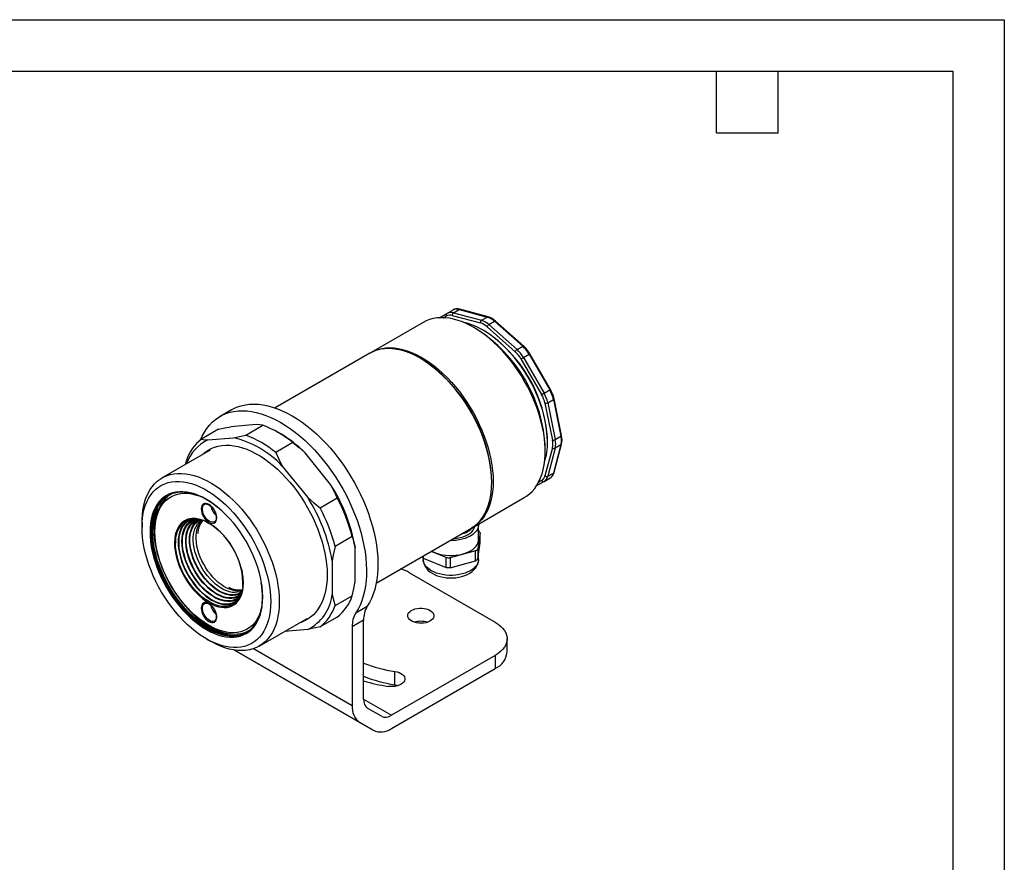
# Model space of a CAD drawing. Header units: millimetres. Extents: x 0 to 559, y 0 to 432.
# Tile 3 of 3: x 315 to 559, y 224 to 432. Entities that reach past the tile are written whole.
import ezdxf

# ---------------------------------------------------------------- set-up
doc = ezdxf.new("R2010")
doc.units = ezdxf.units.MM
doc.header["$LTSCALE"] = 2
doc.layers.add('TEXT', color=140, linetype='Continuous', lineweight=25)

msp = doc.modelspace()

# ---------------------------------------------------------------- linework, layer by layer
at = {"color": 7, "linetype": 'Continuous'}
for p, q in [((0.00494, 431.805348), (558.80494, 431.805348)), ((558.80494, 431.805348), (558.80494, 0.005348))]:
    msp.add_line(p, q, dxfattribs=at)
for p, q in [((419.127798, 358.162716), (421.000725, 359.244286)), ((420.142216, 358.171203), (420.897171, 358.607171)), ((421.000725, 359.244286), (422.414938, 360.060694)), ((422.323614, 358.734716), (429.278097, 356.87182)), ((422.585661, 359.386003), (423.999875, 360.202411)), ((422.585661, 359.386003), (429.540144, 357.523106)), ((423.999875, 360.202411), (430.954357, 358.339514)), ((431.175238, 358.375303), (424.220755, 360.238199)), ((429.540144, 357.523106), (430.954357, 358.339514)), ((415.127796, 357.008108), (402.258453, 349.578794)), ((428.336645, 355.360477), (427.629653, 355.768748)), ((430.925211, 355.920961), (437.879694, 349.754383)), ((431.370271, 356.466596), (432.784484, 357.283005)), ((431.370271, 356.466596), (438.324754, 350.300018)), ((432.784484, 357.283005), (439.738967, 351.116426)), ((439.979186, 351.149003), (433.024704, 357.315581)), ((430.104217, 354.992981), (429.962818, 355.074635)), ((438.324754, 350.300018), (439.738967, 351.116426)), ((401.904899, 349.374692), (378.518751, 335.874156)), ((414.548155, 348.053678), (414.406757, 348.135332)), ((439.90969, 348.328372), (441.323904, 349.14478)), ((439.90969, 348.328372), (445.000725, 339.510442)), ((441.323904, 349.14478), (446.414938, 340.32685)), ((446.597951, 340.432481), (441.506916, 349.250411)), ((439.306137, 347.979901), (444.397171, 339.161971)), ((445.000725, 339.510442), (446.414938, 340.32685)), ((445.220729, 337.039338), (447.084177, 327.932812)), ((445.915788, 337.15196), (447.330002, 337.968369)), ((445.915788, 337.15196), (447.779236, 328.045435)), ((447.330002, 337.968369), (449.19345, 328.861843)), ((449.341793, 329.053559), (447.478345, 338.160085)), ((367.726719, 335.417394), (364.898292, 333.784578)), ((373.84216, 331.776075), (367.567209, 331.215)), ((371.240714, 329.12862), (375.483355, 331.577844)), ((364.511801, 330.596822), (360.26916, 328.147598)), ((379.900118, 329.439685), (379.193126, 329.847956)), ((447.779236, 328.045435), (449.19345, 328.861843)), ((361.910355, 327.949367), (368.185305, 328.510442)), ((382.896577, 327.298282), (378.653936, 324.849058)), ((445.870135, 327.519368), (445.870135, 327.68265)), ((449.19345, 326.74848), (447.330002, 319.793446)), ((447.471461, 319.966861), (449.334909, 326.921896)), ((449.19345, 326.74848), (447.779236, 325.932072)), ((362.41797, 325.424704), (350.573932, 318.587286)), ((392.226936, 316.979243), (385.951986, 324.785221)), ((447.084177, 326.030785), (445.220729, 319.075751)), ((445.30445, 325.151785), (445.30445, 325.968193)), ((447.779236, 325.932072), (445.915788, 318.977038)), ((356.351334, 321.922509), (356.562549, 322.873755)), ((380.295131, 321.519589), (386.570082, 313.71361)), ((445.915788, 318.977038), (447.330002, 319.793446)), ((432.081553, 317.518369), (432.081553, 317.68165)), ((446.414938, 318.491474), (443.125943, 316.59216)), ((445.000725, 317.675066), (443.126222, 316.592587)), ((444.397171, 317.903977), (443.641108, 317.467369)), ((445.000725, 317.675066), (446.414938, 318.491474)), ((352.94074, 314.642137), (352.803034, 314.56264)), ((361.040215, 312.052066), (361.082418, 312.074836)), ((389.62549, 311.200549), (393.868131, 313.649773)), ((427.256421, 306.276351), (440.125764, 313.705665)), ((345.602394, 307.59901), (345.602394, 306.374398)), ((428.819926, 303.349017), (428.819926, 307.023451)), ((348.474653, 306.134871), (348.477072, 306.43682)), ((403.51672, 292.571713), (426.902868, 306.072249)), ((429.243186, 304.975667), (428.643392, 301.017972)), ((429.243186, 302.526045), (429.243186, 304.975667)), ((397.574742, 304.096368), (393.332101, 301.647144)), ((428.643392, 298.568349), (429.243186, 302.526045)), ((398.281849, 293.00628), (398.281849, 301.373334)), ((420.773536, 298.899456), (417.070661, 300.396237)), ((428.046796, 300.526106), (421.809712, 298.847123)), ((428.046796, 298.076484), (428.046796, 300.526106)), ((428.643392, 301.017972), (428.643392, 298.568349)), ((428.819926, 298.449772), (428.819926, 299.733196)), ((392.624995, 298.107701), (392.624995, 289.740648)), ((415.119926, 298.745756), (415.119926, 298.449772)), ((415.136246, 299.279523), (415.136246, 298.728546)), ((415.136246, 298.728546), (420.773536, 296.449834)), ((420.773536, 296.449834), (420.773536, 298.899456)), ((421.809712, 298.847123), (421.809712, 296.3975)), ((421.809712, 296.3975), (428.046796, 298.076484)), ((411.716878, 295.141753), (432.930081, 282.895632)), ((361.040215, 287.555841), (361.082418, 287.578612)), ((393.332101, 287.017613), (397.574742, 289.466837)), ((398.458626, 285.228572), (401.287053, 286.861388)), ((374.571981, 277.01694), (386.41602, 283.854358)), ((393.868131, 284.192994), (389.62549, 281.74377)), ((400.403169, 283.418582), (397.574742, 281.785766)), ((400.403169, 263.897409), (400.403169, 283.418582)), ((372.201457, 280.959945), (372.339164, 281.039441)), ((386.570082, 281.125592), (380.794591, 280.609177)), ((397.574742, 281.785766), (397.574742, 262.264593)), ((361.50971, 278.819132), (362.570198, 278.206726)), ((435.859013, 275.547428), (435.859013, 278.813591)), ((402.781849, 256.213617), (368.468588, 276.022241)), ((368.470054, 276.022022), (399.438703, 258.144201)), ((397.574742, 262.264593), (373.143188, 276.368629)), ((432.930081, 274.731551), (407.281849, 259.925141)), ((432.930081, 274.731551), (432.930081, 271.465387)), ((407.281849, 256.658978), (432.930081, 271.465387)), ((408.152474, 267.489142), (408.152474, 270.755305)), ((400.403169, 263.896119), (407.281849, 259.925141)), ((404.781849, 259.677718), (401.438703, 261.608303)), ((399.438703, 258.144201), (402.781849, 256.213617))]:
    msp.add_line(p, q)
at = {"flags": 128}
for points in [[(440.125764, 313.705665), (440.677115, 314.053355), (441.405491, 314.614047), (442.078642, 315.257875), (442.693871, 315.982259), (443.248712, 316.784295), (443.740942, 317.660768), (444.168587, 318.608167), (444.529933, 319.622693), (444.823533, 320.700281), (445.048209, 321.836612), (445.203062, 323.027131), (445.287469, 324.267067), (445.301094, 325.55145), (445.243881, 326.875133), (445.116061, 328.23281), (444.918144, 329.61904), (444.650924, 331.028267), (444.315473, 332.454843), (443.913135, 333.89305), (443.445521, 335.337124), (442.914508, 336.781277), (442.322222, 338.219721), (441.671038, 339.646691), (440.963565, 341.056468), (440.20264, 342.443401), (439.391311, 343.801932), (438.53283, 345.126616), (437.630639, 346.412144), (436.688353, 347.653362), (435.709749, 348.845297), (434.698749, 349.983172), (433.659405, 351.062425), (432.595882, 352.078732), (431.512444, 353.028018), (430.413432, 353.90648), (429.303251, 354.710596), (428.186352, 355.437143), (427.067209, 356.08321), (425.950309, 356.646208), (424.840129, 357.123879), (423.741117, 357.51431), (422.657678, 357.815935), (421.594156, 358.027545), (420.554812, 358.148293), (419.543812, 358.177695), (418.565207, 358.115632), (417.622921, 357.962353), (416.72073, 357.718474), (415.86225, 357.38497), (415.127796, 357.008108)], [(445.870135, 327.519368), (445.834606, 328.767004), (445.728179, 330.050088), (445.551328, 331.36289), (445.304843, 332.699547), (444.989826, 334.054088), (444.607683, 335.420464), (444.16012, 336.792573), (443.649138, 338.164285), (443.077018, 339.529476), (442.446314, 340.882047), (441.759845, 342.215958), (441.020676, 343.525251), (440.232109, 344.804078), (439.397665, 346.046728), (438.52107, 347.247652), (437.606242, 348.401484), (436.657264, 349.503073), (435.678375, 350.547497), (434.673948, 351.530093), (433.648469, 352.446472), (432.606516, 353.292541), (431.552745, 354.064521), (430.491862, 354.758965), (429.428604, 355.372771), (428.36772, 355.903197), (427.313949, 356.347875), (426.271997, 356.704819), (425.246517, 356.972433), (425.17802, 356.987244)], [(432.784484, 357.283005), (432.851701, 357.31626), (432.912818, 357.335113), (432.965487, 357.338839), (433.007683, 357.327294), (433.024704, 357.315581)], [(402.082926, 349.474578), (402.356996, 349.634792), (403.181025, 350.038002), (404.051669, 350.352181), (404.965421, 350.576064), (405.918602, 350.70875), (406.907374, 350.749704), (407.927755, 350.698762), (408.975638, 350.556127), (410.046801, 350.322376), (411.136932, 349.998449), (412.241642, 349.58565), (413.356482, 349.085641), (414.476964, 348.500437), (415.598574, 347.832393), (416.716798, 347.084199), (417.827132, 346.258868), (418.925105, 345.359724), (420.006297, 344.390386), (421.066354, 343.354759), (422.101006, 342.257011), (423.106089, 341.101564), (424.077554, 339.89307), (425.011491, 338.636395), (425.904139, 337.3366), (426.751902, 335.998918), (427.551368, 334.628735), (428.299317, 333.231569), (428.992738, 331.813046), (429.628839, 330.378877), (430.205057, 328.934838), (430.719074, 327.486743), (431.168818, 326.040422), (431.55248, 324.601701), (431.868514, 323.176372), (432.115648, 321.770174), (432.292886, 320.38877), (432.399516, 319.037723), (432.435106, 317.722471)], [(439.738967, 351.116426), (439.806184, 351.149682), (439.867301, 351.168535), (439.919969, 351.17226), (439.962166, 351.160715), (439.979186, 351.149003)], [(432.081553, 317.518369), (432.045962, 318.83362), (431.939333, 320.184668), (431.762094, 321.566072), (431.514961, 322.97227), (431.198927, 324.397599), (430.815265, 325.83632), (430.36552, 327.282641), (429.851504, 328.730736), (429.275285, 330.174775), (428.639185, 331.608944), (427.945764, 333.027467), (427.197815, 334.424633), (426.398349, 335.794816), (425.550585, 337.132498), (424.657938, 338.432293), (423.724001, 339.688968), (422.752535, 340.897462), (421.747453, 342.052909), (420.7128, 343.150656), (419.652744, 344.186284), (418.571552, 345.155622), (417.473579, 346.054766), (416.363245, 346.880097), (415.245021, 347.628291), (414.12341, 348.296335), (413.002929, 348.881539), (411.888089, 349.381548), (410.783379, 349.794347), (409.693247, 350.118274), (408.622084, 350.352025), (407.574202, 350.49466), (406.553821, 350.545602), (405.565049, 350.504648), (404.611868, 350.371962), (403.698116, 350.148079), (402.827472, 349.8339), (402.003442, 349.43069), (401.904899, 349.374692)], [(439.306137, 347.979901), (439.361703, 348.011988), (439.42872, 348.050685), (439.504614, 348.094506), (439.586467, 348.141766), (439.671134, 348.190649), (439.755361, 348.239276), (439.835912, 348.28578), (439.90969, 348.328372)], [(441.323904, 349.14478), (441.388075, 349.181825), (441.440173, 349.211897), (441.478195, 349.233843), (441.50068, 349.246818), (441.506916, 349.250411)], [(444.397171, 339.161971), (444.452737, 339.194057), (444.519755, 339.232755), (444.595648, 339.276575), (444.677501, 339.323835), (444.762168, 339.372718), (444.846396, 339.421346), (444.926946, 339.467849), (445.000725, 339.510442)], [(446.414938, 340.32685), (446.479109, 340.363894), (446.531207, 340.393967), (446.569229, 340.415912), (446.591715, 340.428887), (446.597951, 340.432481)], [(367.726719, 335.417394), (368.270053, 335.709114), (369.188959, 336.110982), (370.152874, 336.424155), (371.158593, 336.647591), (372.202773, 336.780548), (373.28194, 336.822583), (374.392508, 336.773556), (375.530783, 336.633632), (376.692981, 336.403274), (377.875238, 336.08325), (379.073621, 335.674622), (380.284147, 335.17875), (381.502791, 334.597283), (382.7255, 333.932153), (383.948209, 333.185573), (385.166852, 332.360024), (386.377378, 331.458253), (387.575762, 330.483256), (388.758018, 329.438277), (389.920216, 328.326789), (391.058491, 327.152489), (392.169059, 325.919281), (393.248227, 324.631265), (394.292406, 323.292725), (395.298126, 321.90811), (396.26204, 320.482025), (397.180946, 319.019211), (398.051787, 317.524533), (398.871667, 316.00296), (399.637862, 314.459551), (400.347822, 312.899439), (400.999187, 311.32781), (401.589792, 309.749891), (402.117673, 308.170928), (402.581074, 306.596171), (402.978455, 305.030856), (403.308495, 303.480188), (403.570095, 301.949324), (403.762387, 300.443352), (403.88473, 298.967281), (403.936719, 297.526019), (403.918179, 296.124357), (403.829174, 294.766956), (403.669998, 293.458331), (403.441181, 292.202831), (403.143484, 291.004631), (402.777897, 289.867717), (402.345635, 288.795867), (401.848135, 287.792645), (401.287053, 286.861388)], [(447.330002, 337.968369), (447.392415, 338.009945), (447.439305, 338.053438), (447.468871, 338.097179), (447.479977, 338.139484), (447.478345, 338.160085)], [(360.091155, 328.010413), (360.504899, 328.927838), (361.03278, 329.897323), (361.623385, 330.793344), (362.27475, 331.612922), (362.984711, 332.353332), (363.750905, 333.012112), (364.570785, 333.587071), (365.441626, 334.076298), (366.360532, 334.478166), (367.324447, 334.791339), (368.330166, 335.014775), (369.374345, 335.147731), (370.453513, 335.189766), (371.564081, 335.14074), (372.702356, 335.000816), (373.864554, 334.770458), (375.04681, 334.450434), (376.245194, 334.041806), (377.45572, 333.545934), (378.674363, 332.964466), (379.897073, 332.299337), (381.119782, 331.552756), (382.338425, 330.727208), (383.548951, 329.825436), (384.747335, 328.85044), (385.929591, 327.805461), (387.091789, 326.693973), (388.230064, 325.519673), (389.340632, 324.286465), (390.4198, 322.998449), (391.463979, 321.659909), (392.469698, 320.275294), (393.433613, 318.849209), (394.352519, 317.386395), (395.22336, 315.891717), (396.04324, 314.370143), (396.809435, 312.826735), (397.519395, 311.266622), (398.17076, 309.694994), (398.761365, 308.117075), (399.289246, 306.538111), (399.752647, 304.963355), (400.150028, 303.39804), (400.480068, 301.847372), (400.741668, 300.316507), (400.93396, 298.810536), (401.056303, 297.334465), (401.108291, 295.893202), (401.089752, 294.491541), (401.000747, 293.13414), (400.841571, 291.825514), (400.612754, 290.570015), (400.315057, 289.371815), (399.94947, 288.2349), (399.517208, 287.16305), (399.019708, 286.159829), (398.458626, 285.228572), (398.458626, 285.228572)], [(364.511801, 330.596822), (366.069219, 330.928761), (367.567209, 331.215)], [(375.483355, 331.577844), (374.715824, 331.701898), (373.84216, 331.776075)], [(368.185305, 328.510442), (369.677412, 328.795488), (371.240714, 329.12862)], [(449.19345, 328.861843), (449.255863, 328.903419), (449.302753, 328.946913), (449.332319, 328.990653), (449.343425, 329.032959), (449.341793, 329.053559)], [(360.26916, 328.147598), (361.03669, 328.023544), (361.910355, 327.949367)], [(360.504497, 324.320079), (361.183446, 324.910639), (361.922438, 325.423673), (362.712047, 325.850881), (363.549027, 326.190508), (364.42994, 326.441158), (365.351165, 326.601801), (366.308917, 326.671777), (367.299261, 326.650799), (368.318126, 326.538952), (369.361327, 326.336696), (370.424576, 326.044863), (371.503505, 325.664651), (372.593679, 325.197623), (373.690619, 324.645698), (374.789818, 324.011144), (375.886758, 323.296569), (376.976932, 322.504908), (378.05586, 321.639416), (379.119109, 320.703648), (380.16231, 319.70145), (381.181176, 318.63694), (382.171519, 317.514492), (383.129272, 316.338719), (384.050497, 315.114451), (384.93141, 313.846721), (385.76839, 312.540738), (386.557998, 311.201867), (387.296991, 309.83561), (387.98233, 308.447583), (388.6112, 307.043488), (389.181016, 305.629096), (389.689437, 304.210217), (390.134375, 302.792684), (390.513999, 301.38232), (390.826752, 299.984921), (391.071346, 298.60623), (391.246778, 297.251912), (391.352327, 295.927532), (391.387558, 294.638532)], [(382.896577, 327.298282), (384.453995, 326.080172), (385.951986, 324.785221)], [(378.653936, 324.849058), (379.421466, 323.174955), (380.295131, 321.519589)], [(345.602394, 307.59901), (345.611294, 308.22846), (345.682437, 309.453903), (345.824424, 310.630474), (346.036661, 311.753238), (346.318257, 312.817487), (346.668031, 313.818756), (347.084516, 314.752845), (347.565964, 315.615838), (348.110357, 316.404113), (348.715412, 317.114365), (349.378589, 317.743615), (350.097108, 318.289223), (350.867956, 318.748902), (351.687898, 319.120722), (352.553496, 319.403124), (353.461119, 319.594924), (354.40696, 319.695318), (355.387052, 319.703884), (356.397285, 319.620586), (357.43342, 319.445774), (358.491113, 319.180181), (359.565926, 318.824921), (360.653351, 318.381484), (361.748828, 317.85173), (362.847762, 317.237881), (363.945543, 316.542512), (365.037567, 315.768538), (366.119254, 314.919208), (367.186066, 313.998082), (368.233529, 313.009025), (369.25725, 311.956185), (370.252934, 310.843977), (371.216406, 309.677068), (372.143625, 308.460351), (373.0307, 307.198929), (373.873913, 305.898094), (374.669725, 304.563302), (375.414799, 303.20015), (376.10601, 301.814358), (376.740458, 300.411737), (377.315483, 298.99817), (377.828673, 297.579586), (378.277875, 296.161936), (378.661206, 294.751166), (378.977056, 293.353192), (379.224102, 291.973878), (379.401308, 290.61901), (379.507929, 289.29427), (379.543519, 288.005216)], [(345.602394, 306.374398), (345.637922, 307.581013), (345.74435, 308.741219), (345.921201, 309.849833), (346.167686, 310.901904), (346.482703, 311.892734), (346.864846, 312.817897), (347.312409, 313.673261), (347.823391, 314.455006), (348.395511, 315.159641), (349.026214, 315.784018), (349.712684, 316.325348), (350.451852, 316.781215), (351.24042, 317.149581), (352.074864, 317.428803), (352.951458, 317.617632), (353.866287, 317.715226), (354.815265, 317.721148), (355.794154, 317.635372), (356.798581, 317.458281), (357.82406, 317.190666), (358.866012, 316.833723), (359.919784, 316.389045), (360.980667, 315.858618), (362.043925, 315.244813), (363.104809, 314.550369), (364.15858, 313.778388), (365.200532, 312.932319), (366.226012, 312.015941), (367.230439, 311.033345), (368.209327, 309.98892), (369.158305, 308.887332), (370.073134, 307.733499), (370.949728, 306.532576), (371.784172, 305.289926), (372.57274, 304.011098), (373.311909, 302.701805), (373.998378, 301.367895), (374.629081, 300.015323), (375.201202, 298.650133), (375.712184, 297.27842), (376.159746, 295.906311), (376.541889, 294.539935), (376.856907, 293.185394), (377.103392, 291.848738), (377.280243, 290.535936), (377.38667, 289.252851), (377.422199, 288.005216), (377.38667, 286.7986), (377.280243, 285.638395), (377.103392, 284.529781), (376.856907, 283.477709), (376.541889, 282.48688), (376.159746, 281.561717), (375.712184, 280.706352), (375.201202, 279.924607), (374.629081, 279.219973), (373.998378, 278.595596), (373.311909, 278.054265), (372.57274, 277.598399), (371.784172, 277.230032), (370.949728, 276.950811), (370.073134, 276.761982), (369.158305, 276.664388), (368.209327, 276.658466), (367.230439, 276.744242), (366.226012, 276.921333), (365.200532, 277.188948), (364.15858, 277.545891), (363.104809, 277.990569), (362.043925, 278.520995), (360.980667, 279.134801), (359.919784, 279.829245), (358.866012, 280.601225), (357.82406, 281.447294), (356.798581, 282.363673), (355.794154, 283.346269), (354.815265, 284.390694), (353.866287, 285.492282), (352.951458, 286.646115), (352.074864, 287.847038), (351.24042, 289.089688), (350.451852, 290.368515), (349.712684, 291.677808), (349.026214, 293.011719), (348.395511, 294.36429), (347.823391, 295.729481), (347.312409, 297.101194), (346.864846, 298.473302), (346.482703, 299.839678), (346.167686, 301.19422), (345.921201, 302.530876), (345.74435, 303.843678), (345.637922, 305.126762), (345.602394, 306.374398)], [(393.868131, 313.649773), (393.100601, 315.323876), (392.226936, 316.979243)], [(426.902868, 306.072249), (427.197815, 306.250749), (427.945764, 306.784351), (428.639185, 307.402268), (429.275285, 308.10201), (429.851504, 308.880762), (430.36552, 309.735386), (430.815265, 310.662442), (431.198927, 311.658197), (431.514961, 312.718641), (431.762094, 313.839504), (431.939333, 315.016273), (432.045962, 316.24421), (432.081553, 317.518369)], [(432.435106, 317.722471), (432.399516, 316.448312), (432.292886, 315.220375), (432.115648, 314.043606), (431.868514, 312.922743), (431.55248, 311.862299), (431.168818, 310.866544), (430.719074, 309.939488), (430.205057, 309.084864), (429.628839, 308.306112), (428.992738, 307.60637), (428.299317, 306.988453), (427.551368, 306.454851), (427.078395, 306.176465)], [(364.262801, 311.37114), (363.494742, 311.967488), (362.506051, 312.660993), (361.512296, 313.275661), (360.518541, 313.808359), (359.52985, 314.256372), (358.551261, 314.617418), (357.587761, 314.889657), (356.644259, 315.071701), (355.725564, 315.162624), (354.836356, 315.161961), (353.981168, 315.069716), (353.164356, 314.88636), (352.390084, 314.612825), (351.662296, 314.250507), (350.984702, 313.801252), (350.360754, 313.267348), (349.793632, 312.651517), (349.286225, 311.956897), (348.841119, 311.187027), (348.460583, 310.34583), (348.146556, 309.437593), (347.900637, 308.466945), (347.72408, 307.43883), (347.617785, 306.358489), (347.582293, 305.231427), (347.617785, 304.063386), (347.72408, 302.860319), (347.900637, 301.628356), (348.146556, 300.373776), (348.460583, 299.102971), (348.841119, 297.822416), (349.286225, 296.538638), (349.793632, 295.258179), (350.360754, 293.987562), (350.984702, 292.733264), (351.662296, 291.501674), (352.390084, 290.299071), (353.164356, 289.131581), (353.981168, 288.005153), (354.836356, 286.925529), (355.725564, 285.898209), (356.644259, 284.928428), (357.587761, 284.021129), (358.551261, 283.180934), (359.52985, 282.412126), (360.518541, 281.71862), (361.512296, 281.103953), (362.506051, 280.571255), (363.494742, 280.123242), (364.473331, 279.762196), (365.436832, 279.489957), (366.380334, 279.307912), (367.299029, 279.21699), (368.188236, 279.217653), (369.043425, 279.309897), (369.860236, 279.493254), (370.634509, 279.766788), (371.362296, 280.129106), (372.039891, 280.578362), (372.663839, 281.112265), (373.230961, 281.728096), (373.738368, 282.422717), (374.183473, 283.192587), (374.564009, 284.033784), (374.878037, 284.94202), (375.123956, 285.912669), (375.300512, 286.940783), (375.406808, 288.021124), (375.4423, 289.148187), (375.4423, 289.148187)], [(348.784374, 305.272247), (348.820026, 306.378175), (348.926793, 307.437038), (349.104104, 308.443189), (349.351013, 309.391258), (349.666204, 310.276187), (350.047994, 311.093254), (350.494347, 311.838101), (351.00288, 312.506754), (351.570881, 313.095643), (352.19532, 313.601629), (352.872864, 314.02201), (353.599899, 314.354544), (354.372545, 314.597458), (355.18668, 314.749454), (356.03796, 314.809722), (356.921844, 314.77794), (357.833616, 314.654278), (358.76841, 314.439395), (359.72124, 314.134439), (359.765462, 314.118254)], [(352.011153, 314.219632), (351.445134, 313.83671), (350.960984, 313.433665)], [(350.960984, 313.433665), (350.827521, 313.308227), (350.266156, 312.698648), (349.763901, 312.011079), (349.323314, 311.249025), (348.946641, 310.416369), (348.635802, 309.517352), (348.39238, 308.556558), (348.217615, 307.538881), (348.112399, 306.469508), (348.077267, 305.353888), (348.112399, 304.197705), (348.217615, 303.006852), (348.39238, 301.787397), (348.635802, 300.545553), (348.946641, 299.28765), (349.323314, 298.020096), (349.763901, 296.749351), (350.266156, 295.481891), (350.827521, 294.224174), (351.445134, 292.98261), (352.11585, 291.763524), (352.836249, 290.573129), (353.60266, 289.417492), (354.411179, 288.302501), (355.257686, 287.233837), (356.137866, 286.216947), (357.047234, 285.257012), (357.981157, 284.358923), (358.934876, 283.527258), (359.90353, 282.766255), (360.882183, 282.07979), (361.86585, 281.471363), (362.849516, 280.944073), (363.828169, 280.500608), (364.796824, 280.143228), (365.750542, 279.873753), (366.684465, 279.693556), (367.593834, 279.603557), (368.474014, 279.604213), (369.32052, 279.695521), (370.129039, 279.877017), (370.320411, 279.934999)], [(360.239504, 310.907454), (360.276189, 310.456168), (360.384832, 309.97987), (360.56126, 309.496864), (360.798692, 309.025711), (361.088004, 308.584517), (361.418078, 308.190237), (361.776228, 307.858023), (362.148692, 307.600643), (362.521157, 307.427985), (362.879307, 307.346687), (363.209381, 307.359872), (363.498692, 307.467034), (363.736124, 307.664054), (363.912552, 307.943361), (364.021196, 308.294221), (364.057881, 308.703152), (364.021196, 309.154437), (363.912552, 309.630735), (363.736124, 310.113741), (363.498692, 310.584894), (363.209381, 311.026088), (362.879307, 311.420368), (362.521157, 311.752582), (362.148692, 312.009963), (361.776228, 312.18262), (361.418078, 312.263918), (361.088004, 312.250733), (360.798692, 312.143571), (360.56126, 311.946551), (360.384832, 311.667244), (360.276189, 311.316384), (360.239504, 310.907454)], [(363.548125, 307.726566), (363.508047, 307.704289), (363.225199, 307.614749), (362.904068, 307.618233), (362.557803, 307.714598), (362.200578, 307.8999), (361.847018, 308.166551), (361.511599, 308.503635), (361.208053, 308.897352), (360.948806, 309.331583), (360.744473, 309.788551), (360.603418, 310.249547), (360.531417, 310.695698), (360.531417, 311.108738), (360.603418, 311.471758), (360.744473, 311.769895), (360.948806, 311.990944), (361.040215, 312.052066)], [(361.077929, 312.066992), (361.105199, 312.085202), (361.357968, 312.148508), (361.649124, 312.130497), (361.959974, 312.033687), (362.282336, 311.862373), (362.606094, 311.621163), (362.919283, 311.317502), (363.210139, 310.961419), (363.342764, 310.757395)], [(386.570082, 313.71361), (388.062188, 312.423491), (389.62549, 311.200549)], [(363.342764, 310.757395), (363.467507, 310.565499), (363.681612, 310.144221), (363.844516, 309.713427), (363.950614, 309.289607), (363.997043, 308.889128), (363.984054, 308.527533), (363.915289, 308.218233), (363.797383, 307.970956), (363.636246, 307.788626), (363.541179, 307.734284)], [(348.210212, 305.491364), (348.245478, 306.61124), (348.299278, 307.250254)], [(370.671779, 292.636917), (370.669406, 292.871088), (370.66229, 293.107835), (370.650436, 293.347027), (370.633854, 293.588531), (370.612553, 293.832214), (370.586549, 294.077939), (370.555485, 294.327213), (370.516975, 294.595527), (370.461429, 294.932404), (370.409009, 295.214022), (370.364487, 295.433364), (370.330856, 295.589529), (370.13818, 296.372791), (369.904158, 297.162185), (369.630001, 297.953625), (369.317129, 298.743013), (368.967162, 299.52626), (368.394671, 300.648168), (367.734331, 301.766786), (367.236975, 302.515714), (366.711064, 303.236809), (366.159557, 303.926015), (365.976961, 304.140612), (365.792173, 304.351377), (365.6053, 304.55819), (365.416449, 304.760934), (365.225729, 304.959494), (365.171463, 305.014846), (364.603109, 305.565593), (364.160968, 305.959438), (363.664257, 306.367677), (363.188556, 306.725814), (362.647875, 307.094413), (362.148692, 307.399337), (361.0362, 307.957416), (359.942734, 308.337538), (358.887006, 308.533198), (357.887083, 308.541046), (356.960078, 308.360946), (356.121855, 307.995979), (355.386759, 307.452392), (354.767368, 306.739487), (354.274284, 305.869465), (353.915943, 304.857215), (353.698477, 303.720061), (353.625605, 302.477464)], [(357.866622, 308.403994), (357.816939, 308.389689), (357.231109, 308.166127), (356.692663, 307.855188), (356.206195, 307.459524), (355.775857, 306.982511), (355.405319, 306.42822), (355.097742, 305.801378), (354.855751, 305.107334), (354.68141, 304.352009), (354.576207, 303.541848), (354.54104, 302.683762), (354.576207, 301.785073), (354.68141, 300.853447), (354.855751, 299.896833), (355.097742, 298.923392), (355.405319, 297.94143), (355.775857, 296.959324), (356.206195, 295.985453), (356.692663, 295.028126), (357.231109, 294.09551), (357.816939, 293.195563), (358.445156, 292.335962), (359.1104, 291.524041), (359.806995, 290.766727), (360.528997, 290.070481), (361.270248, 289.441244), (362.024424, 288.884384), (362.785088, 288.404651), (363.545753, 288.006139), (364.299928, 287.692247), (365.04118, 287.465654), (365.763182, 287.328293), (366.459777, 287.281336), (367.125021, 287.325183), (367.753238, 287.45946), (368.339068, 287.683022), (368.877514, 287.993961), (369.363981, 288.389625), (369.400408, 288.424727)], [(359.123105, 308.409295), (358.946231, 308.405053), (358.29293, 308.330771), (357.679107, 308.16504), (357.110155, 307.909316), (356.591074, 307.565845), (356.126427, 307.137646), (355.720296, 306.628482), (355.376251, 306.042828), (355.097314, 305.385831), (354.885939, 304.663264), (354.743981, 303.881477), (354.672689, 303.04734), (354.672689, 302.168185), (354.743981, 301.251736), (354.885939, 300.306048), (355.097314, 299.339432), (355.376251, 298.360382), (355.720296, 297.377502), (356.126427, 296.39943), (356.591074, 295.434761), (357.110155, 294.491972), (357.679107, 293.579349), (358.29293, 292.704912), (358.946231, 291.876346), (359.633268, 291.100932), (360.348003, 290.385484), (361.084156, 289.73629), (361.835256, 289.159055), (362.594704, 288.658851), (363.355824, 288.240075), (364.111929, 287.906407), (364.856374, 287.660779), (365.582616, 287.50535), (366.284273, 287.441485), (366.955179, 287.469745), (367.589439, 287.589883), (368.181478, 287.800843), (368.726092, 288.100771), (369.218498, 288.48703), (369.654366, 288.956227), (370.029867, 289.504238), (370.033342, 289.510163)], [(369.750297, 289.080964), (369.671238, 289.008552), (369.175752, 288.634271), (368.628154, 288.347452), (368.033403, 288.150692), (367.396886, 288.045773), (366.724368, 288.033645), (366.021938, 288.114417), (365.295958, 288.287359), (364.553002, 288.550905), (363.799799, 288.902666), (363.04317, 289.339459), (362.289967, 289.857327), (361.547012, 290.45158), (360.821031, 291.116837), (360.118601, 291.847072), (359.446083, 292.635674), (358.809566, 293.4755), (358.214815, 294.358944), (357.667217, 295.278007), (357.171731, 296.224364), (356.732843, 297.189446), (356.354528, 298.164512), (356.040213, 299.140732), (355.792744, 300.109266), (355.614362, 301.061342), (355.506683, 301.988338), (355.470681, 302.881859), (355.506683, 303.733813), (355.614362, 304.536485), (355.792744, 305.282605), (356.040213, 305.965417), (356.354528, 306.578737), (356.732843, 307.117011), (357.171731, 307.575364), (357.667217, 307.949644), (358.214815, 308.236463), (358.609883, 308.378819)], [(370.143485, 289.778893), (370.006885, 289.603122), (369.574771, 289.151845), (369.086933, 288.783341), (368.547787, 288.500949), (367.962217, 288.307226), (367.335525, 288.203926), (366.673387, 288.191985), (365.981799, 288.271511), (365.267024, 288.441784), (364.535537, 288.701261), (363.79396, 289.047593), (363.04901, 289.477644), (362.307433, 289.987518), (361.575945, 290.572599), (360.86117, 291.227587), (360.169583, 291.946551), (359.507444, 292.722981), (358.880753, 293.549844), (358.295182, 294.419652), (357.756036, 295.324528), (357.268198, 296.256278), (356.836084, 297.206464), (356.463609, 298.166479), (356.154146, 299.127631), (355.910497, 300.081215), (355.734868, 301.018596), (355.628851, 301.931283), (355.593404, 302.811012), (355.628851, 303.649816), (355.734868, 304.440099), (355.910497, 305.174702), (356.154146, 305.846975), (356.463609, 306.450828), (356.836084, 306.980793), (357.268198, 307.432071), (357.756036, 307.800574), (358.295182, 308.082966), (358.880753, 308.276689), (359.4109, 308.370289)], [(370.143485, 289.778893), (370.028283, 289.675555), (369.537621, 289.319252), (368.995798, 289.050154), (368.40787, 288.870775), (367.779327, 288.782789), (367.116038, 288.787018), (366.424196, 288.883422), (365.710261, 289.071101), (364.980897, 289.348303), (364.242916, 289.712439), (363.503207, 290.16011), (362.768677, 290.687137), (362.046184, 291.288597), (361.342473, 291.958877), (360.664116, 292.691717), (360.017445, 293.480274), (359.408498, 294.317188), (358.842962, 295.194643), (358.326116, 296.104447), (357.862786, 297.038105), (357.457298, 297.9869), (357.113437, 298.941974), (356.834415, 299.894409), (356.622837, 300.835312), (356.480678, 301.755899), (356.409265, 302.647574), (356.409265, 303.502013), (356.480678, 304.311236), (356.622837, 305.067689), (356.834415, 305.764309), (357.113437, 306.394592), (357.457298, 306.952653), (357.862786, 307.433282), (358.326116, 307.831991), (358.842962, 308.145057), (359.408498, 308.369558), (359.4109, 308.370289)], [(370.271903, 290.151137), (369.932598, 289.819534), (369.449801, 289.46894), (368.91666, 289.204155), (368.338155, 289.027651), (367.719685, 288.941075), (367.067027, 288.945236), (366.386273, 289.040095), (365.683779, 289.224766), (364.966105, 289.497525), (364.23995, 289.855826), (363.512096, 290.296323), (362.789338, 290.814903), (362.078424, 291.406724), (361.385991, 292.066261), (360.718506, 292.787356), (360.082199, 293.563277), (359.483011, 294.386777), (358.926539, 295.25017), (358.417976, 296.145393), (357.962071, 297.064088), (357.563082, 297.997677), (357.224732, 298.937445), (356.950182, 299.874615), (356.741994, 300.800439), (356.602113, 301.706272), (356.531845, 302.583657), (356.531845, 303.424402), (356.602113, 304.220656), (356.741994, 304.964986), (356.950182, 305.650442), (357.224732, 306.270624), (357.563082, 306.819741), (357.962071, 307.292667), (358.417976, 307.684986), (358.926539, 307.993035), (359.483011, 308.213937), (359.797475, 308.295345)], [(370.312475, 290.285359), (369.901632, 290.00732), (369.366148, 289.756002), (368.78567, 289.593966), (368.16579, 289.522772), (367.512477, 289.543107), (366.832024, 289.654774), (366.130983, 289.856698), (365.416106, 290.146934), (364.694277, 290.522688), (363.972448, 290.98034), (363.257571, 291.515484), (362.55653, 292.122964), (361.876076, 292.796932), (361.222764, 293.530896), (360.602884, 294.317788), (360.022406, 295.150029), (359.486921, 296.019605), (359.001586, 296.918142), (358.571074, 297.836985), (358.199532, 298.767286), (357.890539, 299.700085), (357.647069, 300.6264), (357.471467, 301.537309), (357.365425, 302.42404), (357.329964, 303.278053), (357.365425, 304.091123), (357.471467, 304.85542), (357.647069, 305.563583), (357.890539, 306.208794), (358.199532, 306.784836), (358.571074, 307.286164), (359.001586, 307.70795), (359.486921, 308.04613), (359.933998, 308.263358)], [(370.39026, 290.574712), (370.241656, 290.449095), (369.750621, 290.121452), (369.209334, 289.882313), (368.623174, 289.734055), (367.997967, 289.678152), (367.339927, 289.715159), (366.655592, 289.844709), (365.951766, 290.065514), (365.235441, 290.37538), (364.513739, 290.771226), (363.793831, 291.249119), (363.082871, 291.80431), (362.387927, 292.43128), (361.715904, 293.123799), (361.073482, 293.874984), (360.467045, 294.677369), (359.902619, 295.522979), (359.385816, 296.403412), (358.92177, 297.309916), (358.515094, 298.233483), (358.16983, 299.164933), (357.889408, 300.09501), (357.676617, 301.01447), (357.53357, 301.914174), (357.461689, 302.785182), (357.461689, 303.618836), (357.53357, 304.406853), (357.676617, 305.141398), (357.889408, 305.815174), (358.16983, 306.421483), (358.515094, 306.954299), (358.92177, 307.408328), (359.385816, 307.779057), (359.902619, 308.062801), (360.22347, 308.186018)], [(370.442601, 290.801451), (370.267953, 290.698533), (369.739412, 290.465025), (369.167054, 290.320258), (368.556569, 290.265672), (367.914024, 290.301808), (367.245804, 290.428307), (366.558551, 290.643913), (365.859094, 290.946482), (365.154386, 291.333007), (364.45143, 291.799647), (363.757212, 292.341764), (363.078632, 292.953971), (362.422434, 293.630182), (361.795139, 294.363678), (361.202982, 295.147169), (360.651847, 295.972868), (360.147213, 296.832568), (359.694095, 297.717727), (359.296995, 298.619546), (358.959861, 299.529062), (358.686043, 300.437238), (358.478262, 301.335047), (358.338583, 302.213565), (358.268395, 303.064063), (358.268395, 303.878087), (358.338583, 304.647547), (358.478262, 305.364796), (358.686043, 306.022706), (358.959861, 306.614738), (359.296995, 307.135008), (359.694095, 307.578345), (360.147213, 307.940344), (360.445996, 308.117956)], [(370.458538, 290.877384), (370.446518, 290.873229), (369.874161, 290.728462), (369.263676, 290.673876), (368.621131, 290.710012), (367.952911, 290.836511), (367.265658, 291.052117), (366.566201, 291.354686), (365.861493, 291.741211), (365.158537, 292.207851), (364.464319, 292.749968), (363.785739, 293.362175), (363.129541, 294.038386), (362.502246, 294.771882), (361.910089, 295.555373), (361.358954, 296.381072), (360.85432, 297.240772), (360.401202, 298.125931), (360.004102, 299.02775), (359.666968, 299.937266), (359.393149, 300.845442), (359.185368, 301.743251), (359.04569, 302.621769), (358.975502, 303.472267), (358.975502, 304.286291), (359.04569, 305.055751), (359.185368, 305.773), (359.393149, 306.43091), (359.666968, 307.022942), (360.004102, 307.543212), (360.401202, 307.986549), (360.519722, 308.093785)], [(361.4409, 307.696841), (361.548696, 307.649622), (362.190122, 307.307768)], [(428.814827, 307.175999), (428.807429, 306.784689), (428.707722, 306.310646), (428.509764, 305.846998), (428.21644, 305.400506), (427.832028, 304.977679), (427.362133, 304.584685), (426.813607, 304.227253), (426.19445, 303.910596), (425.51369, 303.639331), (424.781254, 303.417415), (424.007822, 303.248083), (423.204673, 303.133804), (422.383519, 303.076245), (421.705675, 303.071973)], [(367.129057, 279.497228), (366.472333, 279.571095), (365.53841, 279.751292), (364.584692, 280.020767), (363.616037, 280.378147), (362.637384, 280.821612), (361.653718, 281.348902), (360.670051, 281.957329), (359.691398, 282.643794), (358.722744, 283.404797), (357.769025, 284.236462), (356.835102, 285.13455), (355.925734, 286.094485), (355.045554, 287.111376), (354.199047, 288.180039), (353.390528, 289.295031), (352.624117, 290.450668), (351.903718, 291.641063), (351.233002, 292.860148), (350.615389, 294.101713), (350.054024, 295.35943), (349.551769, 296.62689), (349.111182, 297.897635), (348.734509, 299.165188), (348.42367, 300.423092), (348.180248, 301.664936), (348.005483, 302.884391), (347.900267, 304.075244), (347.865135, 305.231427)], [(363.731404, 280.66606), (363.038811, 280.988435), (362.051393, 281.517736), (361.063974, 282.128484), (360.081587, 282.817567), (359.109238, 283.581474), (358.151881, 284.416311), (357.214396, 285.317825), (356.301558, 286.281422), (355.418021, 287.302191), (354.568285, 288.374932), (353.756682, 289.494176), (352.987347, 290.654222), (352.2642, 291.849158), (351.590926, 293.072894), (350.970957, 294.319195), (350.40745, 295.581709), (349.903279, 296.854004), (349.461012, 298.129596), (349.082902, 299.401985), (348.770877, 300.664688), (348.526526, 301.911268), (348.351095, 303.135376), (348.245478, 304.330771), (348.210212, 305.491364)], [(348.60006, 306.292757), (348.609166, 305.693813), (348.643876, 305.093585)], [(348.637928, 305.476349), (348.646929, 304.897063), (348.713276, 303.774644), (348.843681, 302.625041), (349.03734, 301.453574), (349.293185, 300.265598), (349.609891, 299.066516), (349.985883, 297.861766), (350.419345, 296.656808), (350.908218, 295.457101), (351.450215, 294.268083), (352.042825, 293.09515), (352.683325, 291.943631), (353.36879, 290.818767), (354.096096, 289.725697), (354.861949, 288.669421), (355.662902, 287.654767), (356.495367, 286.686386), (357.355632, 285.768731), (358.239882, 284.90604), (359.14421, 284.102324), (360.064637, 283.361351), (360.997129, 282.686643), (361.937598, 282.081464), (362.881916, 281.548816), (363.825906, 281.091436), (364.765283, 280.711799), (365.695629, 280.412078), (366.612457, 280.194069), (367.511152, 280.059137), (368.386987, 280.00813), (369.235202, 280.041272), (370.051155, 280.158099), (370.745961, 280.335849)], [(375.217661, 286.786099), (375.193281, 286.671192), (374.946371, 285.723123), (374.631181, 284.838194), (374.249391, 284.021127), (373.803038, 283.27628), (373.294505, 282.607627), (372.726503, 282.018738), (372.102065, 281.512752), (371.424521, 281.092371), (370.697486, 280.759837), (369.92484, 280.516923), (369.110705, 280.364927), (368.259424, 280.304659), (367.37554, 280.336441), (366.463769, 280.460103), (365.528975, 280.674986), (364.576145, 280.979942), (363.610364, 281.373345), (362.636784, 281.853096), (361.6606, 282.416635), (360.687021, 283.060955), (359.72124, 283.782619), (358.76841, 284.577776), (357.833616, 285.442184), (356.921844, 286.371231), (356.03796, 287.35996), (355.18668, 288.403096), (354.372545, 289.495072), (353.599899, 290.630064), (352.872864, 291.802015), (352.19532, 293.004672), (351.570881, 294.231618), (351.00288, 295.476308), (350.494347, 296.732101), (350.047994, 297.992295), (349.666204, 299.250169), (349.351013, 300.499009), (349.104104, 301.732154), (348.926793, 302.943023), (348.820026, 304.125157), (348.784374, 305.272247)], [(422.581864, 303.577786), (422.753083, 303.589357), (423.52284, 303.677748), (424.266027, 303.823385), (424.969926, 304.023776), (425.622495, 304.275492), (426.212567, 304.574226), (426.730046, 304.914868), (427.166078, 305.291588), (427.513203, 305.69794), (427.765481, 306.126972), (427.918595, 306.571344), (427.938639, 306.670187)], [(353.625605, 302.477464), (353.661963, 301.548356), (353.770727, 300.585197), (353.950969, 299.596204), (354.20115, 298.589816), (354.519138, 297.574617), (354.902218, 296.559269), (355.347122, 295.552435), (355.850055, 294.562705), (356.406726, 293.598523), (357.012385, 292.668115), (357.661865, 291.779419), (358.349626, 290.940017), (359.069798, 290.15707), (359.816239, 289.437258), (360.582579, 288.786723), (361.362281, 288.211015), (362.148692, 287.715044), (362.935104, 287.303043), (363.714805, 286.978527), (364.481146, 286.744265), (365.227587, 286.602255), (365.947759, 286.553708), (366.63552, 286.599039), (367.285, 286.737861), (367.890659, 286.96899), (368.44733, 287.290453), (368.950263, 287.699509), (369.395167, 288.192667), (369.778247, 288.76572), (370.096234, 289.413779), (370.346416, 290.131314), (370.526658, 290.912204), (370.635421, 291.749787), (370.671779, 292.636917)], [(367.178122, 286.935879), (366.668426, 286.83518), (365.991689, 286.790575), (365.283059, 286.838344), (364.548582, 286.978078), (363.794524, 287.208586), (363.027318, 287.527901), (362.253511, 287.933298), (361.479704, 288.42132), (360.712499, 288.987801), (359.958441, 289.62791), (359.223964, 290.336185), (358.515333, 291.106583), (357.838596, 291.932532), (357.199525, 292.806985), (356.603573, 293.722481), (356.055824, 294.67121), (355.560952, 295.645077), (355.123178, 296.635774), (354.746238, 297.634848), (354.433347, 298.633776), (354.187175, 299.624035), (354.009822, 300.597177), (353.902802, 301.544899), (353.867027, 302.459116)], [(397.574742, 304.096368), (397.969686, 302.774315), (398.281849, 301.373334)], [(417.235272, 300.491265), (417.745402, 300.236162), (418.426162, 299.964898), (419.158598, 299.742981), (419.93203, 299.573649), (420.735179, 299.45937), (421.556333, 299.401811), (422.383519, 299.401811), (423.204673, 299.45937), (424.007822, 299.573649), (424.781254, 299.742981), (425.51369, 299.964898), (426.19445, 300.236162), (426.813607, 300.552819), (427.362133, 300.910251), (427.832028, 301.303246), (428.21644, 301.726072), (428.509764, 302.172565), (428.707722, 302.636213), (428.807429, 303.110255), (428.819926, 303.349017)], [(393.332101, 301.647144), (392.937157, 299.869098), (392.624995, 298.107701)], [(428.819926, 298.449772), (428.807429, 298.21101), (428.707722, 297.736968), (428.509764, 297.27332), (428.21644, 296.826827), (427.832028, 296.404001), (427.362133, 296.011006), (426.813607, 295.653574), (426.19445, 295.336917), (425.51369, 295.065653), (424.781254, 294.843736), (424.007822, 294.674404), (423.204673, 294.560125), (422.383519, 294.502566), (421.556333, 294.502566), (420.735179, 294.560125), (419.93203, 294.674404), (419.158598, 294.843736), (418.426162, 295.065653), (417.745402, 295.336917), (417.126245, 295.653574), (416.577719, 296.011006), (416.107824, 296.404001), (415.723412, 296.826827), (415.430088, 297.27332), (415.23213, 297.736968), (415.132423, 298.21101), (415.119926, 298.449772)], [(415.130509, 298.465358), (415.124862, 298.269783), (415.198671, 297.73347), (415.35682, 297.216865), (415.59541, 296.723145), (415.912793, 296.254184), (416.308831, 295.812383), (416.782958, 295.401906), (417.331573, 295.028981), (417.946654, 294.700653), (418.616883, 294.422829), (419.32918, 294.199481), (420.073045, 294.032043), (420.838845, 293.921143), (421.617456, 293.867056), (422.40001, 293.869882), (423.177766, 293.929617), (423.941667, 294.046121), (424.683364, 294.219281), (425.394651, 294.449156), (426.06723, 294.736061), (426.692189, 295.080456), (427.25903, 295.482166), (427.753728, 295.93725), (428.125008, 296.38449), (428.41765, 296.855974), (428.649878, 297.401804), (428.782692, 297.956221), (428.813744, 298.422047)], [(391.387558, 294.638532), (391.352327, 293.390208), (391.246778, 292.187691), (391.071346, 291.035923), (390.826752, 289.939634), (390.513999, 288.903332), (390.134375, 287.931274), (389.689437, 287.027454), (389.181016, 286.195586), (388.6112, 285.43909), (387.98233, 284.761073), (387.296991, 284.164321), (386.557998, 283.651287), (385.76839, 283.224079), (384.93141, 282.884452), (384.502546, 282.749734)], [(397.574742, 289.466837), (397.969686, 291.244883), (398.281849, 293.00628)], [(392.624995, 289.740648), (392.935791, 288.344901), (393.332101, 287.017613)], [(360.239504, 286.411229), (360.276189, 285.959944), (360.384832, 285.483646), (360.56126, 285.00064), (360.798692, 284.529487), (361.088004, 284.088293), (361.418078, 283.694013), (361.776228, 283.361799), (362.148692, 283.104418), (362.521157, 282.931761), (362.879307, 282.850463), (363.209381, 282.863648), (363.498692, 282.97081), (363.736124, 283.16783), (363.912552, 283.447137), (364.021196, 283.797997), (364.057881, 284.206927), (364.021196, 284.658213), (363.912552, 285.134511), (363.736124, 285.617517), (363.498692, 286.08867), (363.209381, 286.529864), (362.879307, 286.924144), (362.521157, 287.256358), (362.148692, 287.513739), (361.776228, 287.686396), (361.418078, 287.767694), (361.088004, 287.754509), (360.798692, 287.647347), (360.56126, 287.450327), (360.384832, 287.17102), (360.276189, 286.82016), (360.239504, 286.411229)], [(363.548125, 283.230342), (363.508047, 283.208064), (363.225199, 283.118524), (362.904068, 283.122008), (362.557803, 283.218374), (362.200578, 283.403675), (361.847018, 283.670326), (361.511599, 284.007411), (361.208053, 284.401128), (360.948806, 284.835359), (360.744473, 285.292327), (360.603418, 285.753322), (360.531417, 286.199473), (360.531417, 286.612514), (360.603418, 286.975533), (360.744473, 287.273671), (360.948806, 287.49472), (361.040215, 287.555841)], [(361.077929, 287.570768), (361.105199, 287.588978), (361.357968, 287.652283), (361.649124, 287.634273), (361.959974, 287.537463), (362.282336, 287.366148), (362.606094, 287.124939), (362.919283, 286.821277), (363.210139, 286.465194), (363.342764, 286.261171)], [(379.543519, 288.005216), (379.507929, 286.757252), (379.401308, 285.555615), (379.224102, 284.405344), (378.977056, 283.311264), (378.661206, 282.277963), (378.277875, 281.309776), (377.828673, 280.410764), (377.315483, 279.584697), (376.740458, 278.83504), (376.10601, 278.164937), (375.414799, 277.5772), (374.669725, 277.074293), (373.873913, 276.658326), (373.0307, 276.331043), (372.143625, 276.093817), (371.216406, 275.947644), (370.252934, 275.893135), (369.25725, 275.930521), (368.233529, 276.059643), (367.186066, 276.279961), (366.119254, 276.590551), (365.037567, 276.990109), (363.945543, 277.47696), (362.847762, 278.049061), (362.570198, 278.206726)], [(363.342764, 286.261171), (363.467507, 286.069275), (363.681612, 285.647997), (363.844516, 285.217203), (363.950614, 284.793382), (363.997043, 284.392903), (363.984054, 284.031309), (363.915289, 283.722009), (363.797383, 283.474732), (363.636246, 283.292402), (363.541179, 283.23806)], [(416.843402, 285.855111), (417.216812, 285.596906), (417.504357, 285.30436), (417.696796, 284.986876), (417.787943, 284.654657), (417.77487, 284.318382), (417.657995, 283.988858), (417.441076, 283.676678), (417.131085, 283.391874), (416.737984, 283.1436), (416.274409, 282.939837), (415.755259, 282.787133), (415.19722, 282.690396), (414.618229, 282.652735), (414.036893, 282.675362), (413.471898, 282.757548), (412.941403, 282.896653), (412.462459, 283.088204), (412.050459, 283.326047), (411.718646, 283.602535), (411.477684, 283.908783), (411.335318, 284.234948), (411.296123, 284.570546), (411.36136, 284.904791), (411.528931, 285.22694), (411.793451, 285.526639), (412.146418, 285.794255), (412.576487, 286.021187), (413.069836, 286.200141), (413.610607, 286.325366), (414.18142, 286.392836), (414.763929, 286.400383), (415.339411, 286.347765), (415.88937, 286.236672), (416.396129, 286.070676), (416.843402, 285.855111)], [(432.930081, 282.895632), (433.630473, 282.446581), (434.245719, 281.957725), (434.769079, 281.434423), (435.194818, 280.882405), (435.518272, 280.307722), (435.735897, 279.716668), (435.845309, 279.11572), (435.845309, 278.511462), (435.735897, 277.910514), (435.518272, 277.319461), (435.194818, 276.744777), (434.769079, 276.19276), (434.245719, 275.669457), (433.630473, 275.180602), (432.930081, 274.731551)], [(370.320411, 279.934999), (370.895451, 280.147774), (371.508414, 280.445725)], [(389.62549, 281.74377), (388.068072, 281.411831), (386.570082, 281.125592)], [(408.152474, 270.755305), (408.693012, 270.64173), (409.191174, 270.475694), (409.631824, 270.262242), (410.001573, 270.00786), (410.289187, 269.720278), (410.485927, 269.408232), (410.585814, 269.081205), (410.585814, 268.749133), (410.485927, 268.422106), (410.289187, 268.11006), (410.001573, 267.822477), (409.631824, 267.568096), (409.191174, 267.354644), (408.693012, 267.188608), (408.152474, 267.075032), (407.585986, 267.017369), (407.010758, 267.017369), (406.444269, 267.075032)], [(408.152474, 267.489142), (408.693012, 267.375567), (408.997606, 267.282087)]]:
    msp.add_lwpolyline(points, dxfattribs=at)
for centre, radius, start, end in [((423.528571, 358.0057), 2.337342, 72.77399662, 118.4550952), ((421.274056, 358.872887), 0.461137, 126.35124345, 215.18508564), ((421.762713, 356.967429), 1.854161, 72.39160167, 117.82743439), ((421.962437, 357.422351), 2.060179, 72.39160167, 117.82743439), ((422.945732, 358.862766), 0.63516, 124.53423654, 191.63069278), ((423.376651, 358.238759), 2.060179, 72.39160167, 117.82743439), ((424.152252, 359.961474), 0.285078, 76.09600443, 122.31071548), ((431.106732, 358.098584), 0.285071, 76.08594863, 122.31106633), ((429.593211, 353.86832), 4.673788, 46.93697776, 73.06839878), ((429.868196, 353.950464), 4.613844, 46.83211688, 73.54351956), ((429.900215, 356.99987), 0.63516, 124.53423654, 191.63069278), ((428.053065, 352.847745), 4.206409, 46.93697776, 73.06839878), ((428.178997, 353.051912), 4.673788, 46.93697776, 73.06839878), ((431.903725, 355.577144), 1.037159, 120.9534343, 160.64022016), ((408.552317, 324.345433), 36.787941, 2.52820574, 57.46641772), ((411.659567, 326.13921), 34.245367, 2.58319737, 57.4114261), ((434.390025, 345.19374), 7.980563, 29.67521265, 47.91393055), ((434.89295, 345.492335), 7.607081, 29.60537492, 48.03946461), ((438.858207, 349.410566), 1.037159, 120.9534343, 160.64022016), ((433.065646, 344.423965), 7.182507, 29.67521265, 47.91393055), ((432.975811, 344.377332), 7.980563, 29.67521265, 47.91393055), ((394.075143, 315.987938), 38.04413, 2.55163283, 57.44299064), ((438.196853, 335.535237), 7.183116, 12.08683966, 30.32452008), ((438.111482, 335.480737), 7.98124, 12.08683966, 30.32452008), ((439.525695, 336.297145), 7.98124, 12.08683966, 30.32452008), ((439.935518, 336.544512), 7.713904, 12.08932739, 30.26637814), ((445.412174, 338.058936), 1.037416, 259.36565701, 299.04199814), ((366.466807, 307.398518), 25.805773, 50.45602168, 69.54935486), ((362.224166, 304.949294), 25.805773, 50.45602168, 69.54935486), ((364.174709, 302.731422), 30.993867, 45.36146442, 59.51108716), ((444.639528, 327.805161), 4.67491, 346.93640008, 13.06359992), ((444.672113, 328.002797), 4.78644, 346.94856451, 12.68137077), ((367.202046, 319.335484), 11.212416, 128.19371959, 161.60493741), ((366.143273, 318.819936), 10.063007, 114.87509387, 161.10218134), ((362.420751, 304.540879), 24.652993, 43.52791043, 76.4774661), ((429.301473, 327.308936), 16.569998, 342.83735881, 0.72765281), ((447.275622, 328.952411), 1.037416, 259.36565701, 299.04199814), ((442.985647, 326.981799), 4.207419, 346.93640008, 13.06359992), ((443.225314, 326.988753), 4.67491, 346.93640008, 13.06359992), ((449.061028, 327.000901), 0.285048, 297.68182155, 343.92053161), ((447.50615, 326.5056), 0.635225, 228.37210589, 295.46152318), ((443.40936, 319.473537), 1.854532, 302.18449193, 347.61416508), ((443.903157, 319.419022), 2.060591, 302.18449193, 347.61416508), ((445.642702, 319.550566), 0.635225, 228.37210589, 295.46152318), ((445.31737, 320.23543), 2.060591, 302.18449193, 347.61416508), ((445.160657, 320.505642), 2.372783, 301.91286682, 346.87555198), ((447.197574, 320.045874), 0.285056, 297.68226254, 343.90790015), ((356.949679, 294.3145), 41.930603, 9.69164411, 32.71971563), ((444.815771, 318.097542), 0.461187, 204.81629918, 293.64307082), ((355.426669, 308.059218), 7.02523, 84.29634679, 155.5263172), ((356.084772, 308.884773), 6.557926, 118.52528938, 132.95325334), ((354.218173, 300.061717), 15.079837, 48.16517212, 83.00057504), ((358.891353, 306.502635), 10.618426, 145.31980144, 175.96259931), ((359.622649, 306.151357), 11.005442, 137.12568584, 183.51638897), ((354.339975, 309.566525), 5.121014, 130.36184528, 145.4936076), ((351.292824, 291.048868), 41.930603, 9.69164411, 32.71971563), ((354.825685, 293.00599), 44.16422, 14.54360939, 27.86775035), ((360.93574, 305.559894), 13.074731, 155.55921681, 181.4395506), ((362.941474, 306.395796), 14.464461, 162.77061812, 179.83749857), ((363.202628, 306.458562), 14.603478, 160.10801094, 182.46129198), ((366.578583, 312.362832), 4.032268, 191.16623781, 228.9952842), ((343.85535, 286.992974), 31.792437, 10.19010982, 50.0666237), ((350.583044, 290.556766), 44.16422, 14.54360939, 27.86775035), ((360.316717, 302.938416), 6.467476, 137.74141007, 184.25005113), ((358.811444, 303.178483), 5.258607, 59.2604783, 128.60947553), ((364.17261, 304.903704), 4.751228, 138.88962179, 180.87009826), ((352.801734, 292.239527), 17.753696, 357.70970199, 58.07470083), ((372.171826, 306.34781), 23.698129, 180.51483786, 194.57294277), ((423.302586, 310.148477), 5.577077, 282.88599298, 317.10863049), ((425.835604, 302.672809), 4.112757, 34.0510028, 43.80850671), ((424.823454, 305.043529), 5.549508, 305.50920604, 313.49870182), ((418.208604, 301.666568), 4.251041, 217.17621407, 223.71961755), ((421.966905, 312.243558), 13.397357, 264.88960943, 269.32772794), ((424.823454, 302.593907), 5.549508, 305.50920604, 313.49870182), ((406.069139, 285.191448), 11.441395, 60.42099301, 72.07814477), ((421.966905, 309.793936), 13.397357, 264.88960943, 269.32772794), ((355.043756, 289.196323), 20.339993, 0.09438071, 9.82699959), ((353.9369, 289.060656), 21.505578, 0.23320299, 9.52006469), ((369.567523, 295.949172), 5.048408, 240.54762125, 280.05373613), ((365.587132, 291.659951), 4.984788, 288.61268171, 359.0644601), ((381.608469, 291.048072), 11.093836, 296.56677299, 353.23188402), ((362.977231, 288.794566), 12.414123, 335.35466797, 2.00930724), ((386.935245, 293.005109), 11.212416, 308.19371959, 341.60493741), ((375.360591, 302.629187), 24.675428, 223.87028286, 239.24239799), ((366.578583, 287.866607), 4.032268, 191.16623781, 228.9952842), ((382.692604, 290.555884), 11.212416, 308.19371959, 341.60493741), ((403.801233, 282.022082), 6.230974, 149.02894282, 182.17352082), ((406.62966, 283.654898), 6.230974, 149.02894282, 182.17352082), ((367.874528, 286.496704), 7.039061, 263.92069763, 336.26248672), ((414.545305, 277.83573), 5.306582, 72.45189713, 107.54810287), ((370.442713, 294.175213), 14.768104, 237.47893509, 259.76968793), ((370.366599, 294.280785), 14.947378, 239.32710319, 256.98563982), ((368.344329, 290.642734), 10.991502, 245.18554457, 274.05585291), ((368.723252, 284.609533), 4.928747, 273.59632875, 289.67340447), ((368.929856, 286.631535), 6.547457, 286.75338281, 301.48258149), ((430.906056, 276.009458), 4.97446, 294.00919824, 354.67066081), ((413.286974, 305.318287), 34.942278, 248.36349879, 261.55022808), ((413.286974, 302.052124), 34.942278, 248.36349879, 261.55022808), ((413.578577, 313.733969), 47.201215, 253.79154525, 261.30661433), ((402.906467, 263.65106), 2.51539, 174.37962104, 234.30196147), ((402.080678, 261.821164), 4.527703, 174.37962104, 234.30196147), ((405.817281, 261.969458), 2.514794, 245.68604784, 305.61817266), ((404.645627, 260.338748), 4.52663, 245.68604784, 305.61817266)]:
    msp.add_arc(centre, radius, start, end)
at = {"layer": 'TEXT'}
for p, q in [((12.7, 419.1), (546.1, 419.1)), ((487.68, 403.86), (487.68, 419.1)), ((502.92, 403.86), (502.92, 419.1)), ((546.1, 419.1), (546.1, 12.7)), ((487.68, 403.86), (502.92, 403.86))]:
    msp.add_line(p, q, dxfattribs=at)

doc.saveas('drawing.dxf')
